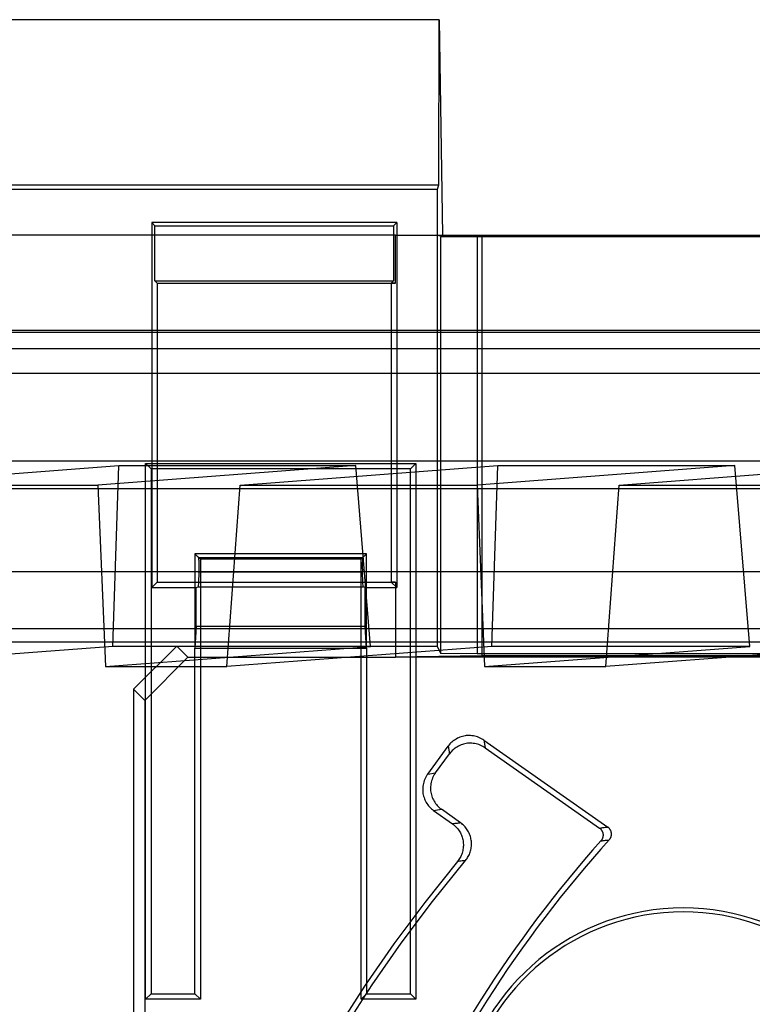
# Model space of a CAD drawing. Header units: millimetres. Extents: x -222.2 to -169.7, y -144 to -51.8.
# Tile 4 of 9: x -203.6 to -195.1, y -123.3 to -111.9. Entities that reach past the tile are written whole.
import ezdxf

# ---------------------------------------------------------------- set-up
doc = ezdxf.new("R2010")
doc.units = ezdxf.units.MM
doc.layers.add('MAIN-1', color=7, linetype='Continuous')
doc.layers.add('MAIN-2', color=7, linetype='Continuous')

msp = doc.modelspace()

# ---------------------------------------------------------------- linework, layer by layer
at = {"layer": 'MAIN-1'}
for p, q in [((-198.741, -111.913), (-203.969, -111.913)), ((-198.741, -111.913), (-198.702, -114.41)), ((-199.247, -114.41), (-204.469, -114.41)), ((-199.247, -114.969), (-199.247, -114.41)), ((-199.247, -114.41), (-198.702, -114.41)), ((-198.247, -114.427), (-199.247, -114.41)), ((-198.702, -114.41), (-193.117, -114.41)), ((-193.572, -114.427), (-198.247, -114.427)), ((-198.247, -114.427), (-198.247, -119.289)), ((-202.013, -114.969), (-202.013, -118.434)), ((-202.013, -114.969), (-199.247, -114.969)), ((-199.297, -114.969), (-199.297, -118.434)), ((-199.297, -117.123), (-202.013, -117.123)), ((-199.585, -118.107), (-201.575, -118.107)), ((-201.532, -118.149), (-201.575, -118.107)), ((-201.575, -118.107), (-201.575, -118.434)), ((-201.532, -118.149), (-199.628, -118.149)), ((-201.532, -118.15), (-201.532, -118.149)), ((-201.531, -118.151), (-201.532, -118.15)), ((-201.531, -118.153), (-201.531, -118.151)), ((-201.531, -118.154), (-201.531, -118.153)), ((-201.53, -118.157), (-201.531, -118.154)), ((-201.53, -118.16), (-201.53, -118.157)), ((-201.53, -118.163), (-201.53, -118.16)), ((-201.53, -118.166), (-201.53, -118.163)), ((-201.529, -118.17), (-201.53, -118.166)), ((-199.585, -118.107), (-199.628, -118.149)), ((-199.585, -118.434), (-199.585, -118.107)), ((-201.529, -118.174), (-201.529, -118.17)), ((-201.529, -118.179), (-201.529, -118.174)), ((-201.528, -118.184), (-201.529, -118.179)), ((-201.528, -118.189), (-201.528, -118.184)), ((-201.528, -118.195), (-201.528, -118.189)), ((-201.528, -118.2), (-201.528, -118.195)), ((-201.528, -118.206), (-201.528, -118.2)), ((-201.528, -118.213), (-201.528, -118.206)), ((-201.527, -118.219), (-201.528, -118.213)), ((-201.528, -118.285), (-201.527, -118.278)), ((-201.527, -118.225), (-201.527, -118.219)), ((-201.527, -118.232), (-201.527, -118.225)), ((-201.527, -118.239), (-201.527, -118.232)), ((-201.527, -118.245), (-201.527, -118.239)), ((-201.527, -118.252), (-201.527, -118.245)), ((-201.527, -118.259), (-201.527, -118.252)), ((-201.527, -118.265), (-201.527, -118.259)), ((-201.527, -118.272), (-201.527, -118.265)), ((-201.527, -118.278), (-201.527, -118.272)), ((-201.529, -118.323), (-201.535, -118.434)), ((-201.529, -118.318), (-201.528, -118.313)), ((-201.529, -118.323), (-201.529, -118.318)), ((-199.631, -118.32), (-201.529, -118.323)), ((-201.528, -118.291), (-201.528, -118.285)), ((-201.528, -118.297), (-201.528, -118.291)), ((-201.528, -118.303), (-201.528, -118.297)), ((-201.528, -118.308), (-201.528, -118.303)), ((-201.528, -118.313), (-201.528, -118.308)), ((-199.625, -118.434), (-199.631, -118.32)), ((-202.013, -118.434), (-199.247, -118.434)), ((-199.247, -118.434), (-199.247, -119.306)), ((-202.158, -119.806), (-201.658, -119.306)), ((-201.658, -119.306), (-199.247, -119.306)), ((-201.575, -123.207), (-201.575, -119.306)), ((-199.585, -119.306), (-199.585, -123.087)), ((-198.247, -119.289), (-199.247, -119.306)), ((-192.572, -119.306), (-199.247, -119.306)), ((-199.075, -122.366), (-199.075, -119.306)), ((-193.572, -119.289), (-198.247, -119.289)), ((-202.085, -119.733), (-202.085, -123.207)), ((-202.158, -119.806), (-202.158, -131.941)), ((-198.456, -120.22), (-198.471, -120.224)), ((-198.441, -120.217), (-198.456, -120.22)), ((-198.426, -120.215), (-198.441, -120.217)), ((-198.41, -120.214), (-198.426, -120.215)), ((-198.394, -120.214), (-198.41, -120.214)), ((-198.394, -120.214), (-198.394, -120.214)), ((-198.394, -120.214), (-198.394, -120.214)), ((-198.394, -120.214), (-198.394, -120.214)), ((-198.394, -120.214), (-198.394, -120.214)), ((-198.394, -120.214), (-198.394, -120.214)), ((-198.394, -120.214), (-198.394, -120.214)), ((-198.394, -120.214), (-198.394, -120.214)), ((-198.394, -120.214), (-198.394, -120.214)), ((-198.394, -120.214), (-198.394, -120.214)), ((-198.394, -120.214), (-198.394, -120.214)), ((-198.394, -120.214), (-198.394, -120.214)), ((-198.394, -120.214), (-198.394, -120.214)), ((-198.394, -120.214), (-198.394, -120.214)), ((-198.394, -120.214), (-198.394, -120.214)), ((-198.394, -120.214), (-198.394, -120.214)), ((-198.394, -120.214), (-198.394, -120.214)), ((-198.394, -120.214), (-198.394, -120.214)), ((-198.394, -120.214), (-198.394, -120.214)), ((-198.394, -120.214), (-198.394, -120.214)), ((-198.394, -120.214), (-198.394, -120.214)), ((-198.394, -120.214), (-198.394, -120.214)), ((-198.394, -120.214), (-198.394, -120.214)), ((-198.394, -120.214), (-198.394, -120.214)), ((-198.394, -120.214), (-198.394, -120.214)), ((-198.394, -120.214), (-198.394, -120.214)), ((-198.394, -120.214), (-198.394, -120.214)), ((-198.394, -120.214), (-198.394, -120.214)), ((-198.394, -120.214), (-198.394, -120.214)), ((-198.394, -120.214), (-198.394, -120.214)), ((-198.394, -120.214), (-198.394, -120.214)), ((-198.394, -120.214), (-198.394, -120.214)), ((-198.394, -120.214), (-198.394, -120.214)), ((-198.394, -120.214), (-198.394, -120.214)), ((-198.394, -120.214), (-198.394, -120.214)), ((-198.377, -120.214), (-198.394, -120.214)), ((-198.361, -120.216), (-198.377, -120.214)), ((-198.344, -120.218), (-198.361, -120.216)), ((-198.328, -120.221), (-198.344, -120.218)), ((-198.312, -120.225), (-198.328, -120.221)), ((-198.874, -120.66), (-198.636, -120.336)), ((-198.626, -120.323), (-198.636, -120.336)), ((-198.616, -120.311), (-198.626, -120.323)), ((-198.605, -120.3), (-198.616, -120.311)), ((-198.594, -120.29), (-198.605, -120.3)), ((-198.582, -120.28), (-198.594, -120.29)), ((-198.569, -120.27), (-198.582, -120.28)), ((-198.557, -120.262), (-198.569, -120.27)), ((-198.543, -120.254), (-198.557, -120.262)), ((-198.529, -120.246), (-198.543, -120.254)), ((-198.515, -120.239), (-198.529, -120.246)), ((-198.501, -120.233), (-198.515, -120.239)), ((-198.486, -120.228), (-198.501, -120.233)), ((-198.471, -120.224), (-198.486, -120.228)), ((-198.296, -120.23), (-198.312, -120.225)), ((-198.28, -120.236), (-198.296, -120.23)), ((-198.265, -120.243), (-198.28, -120.236)), ((-198.25, -120.25), (-198.265, -120.243)), ((-198.236, -120.259), (-198.25, -120.25)), ((-198.222, -120.268), (-198.236, -120.259)), ((-198.222, -120.268), (-196.785, -121.275)), ((-198.884, -120.674), (-198.893, -120.689)), ((-198.874, -120.66), (-198.884, -120.674)), ((-198.928, -120.786), (-198.93, -120.803)), ((-198.924, -120.769), (-198.928, -120.786)), ((-198.92, -120.753), (-198.924, -120.769)), ((-198.915, -120.736), (-198.92, -120.753)), ((-198.908, -120.72), (-198.915, -120.736)), ((-198.901, -120.704), (-198.908, -120.72)), ((-198.893, -120.689), (-198.901, -120.704)), ((-198.93, -120.803), (-198.932, -120.82)), ((-198.932, -120.82), (-198.932, -120.838)), ((-198.932, -120.838), (-198.932, -120.838)), ((-198.932, -120.838), (-198.932, -120.838)), ((-198.932, -120.838), (-198.932, -120.838)), ((-198.932, -120.838), (-198.932, -120.838)), ((-198.932, -120.838), (-198.932, -120.838)), ((-198.932, -120.838), (-198.932, -120.838)), ((-198.932, -120.838), (-198.932, -120.854)), ((-198.932, -120.854), (-198.931, -120.87)), ((-198.931, -120.87), (-198.929, -120.886)), ((-198.929, -120.886), (-198.926, -120.901)), ((-198.926, -120.901), (-198.922, -120.916)), ((-198.922, -120.916), (-198.917, -120.931)), ((-198.917, -120.931), (-198.912, -120.946)), ((-198.912, -120.946), (-198.906, -120.961)), ((-198.906, -120.961), (-198.899, -120.975)), ((-198.899, -120.975), (-198.891, -120.989)), ((-198.891, -120.989), (-198.883, -121.003)), ((-198.883, -121.003), (-198.874, -121.016)), ((-198.874, -121.016), (-198.864, -121.028)), ((-198.864, -121.028), (-198.854, -121.04)), ((-198.854, -121.04), (-198.843, -121.051)), ((-198.843, -121.051), (-198.832, -121.062)), ((-198.832, -121.062), (-198.819, -121.072)), ((-198.819, -121.072), (-198.806, -121.082)), ((-198.806, -121.082), (-198.586, -121.239)), ((-198.586, -121.239), (-198.575, -121.247)), ((-198.575, -121.247), (-198.564, -121.256)), ((-198.564, -121.256), (-198.554, -121.265)), ((-198.554, -121.265), (-198.544, -121.275)), ((-198.544, -121.275), (-198.535, -121.285)), ((-198.535, -121.285), (-198.526, -121.296)), ((-198.526, -121.296), (-198.518, -121.307)), ((-198.518, -121.307), (-198.51, -121.318)), ((-198.51, -121.318), (-198.502, -121.33)), ((-198.502, -121.33), (-198.495, -121.342)), ((-198.495, -121.342), (-198.489, -121.355)), ((-198.489, -121.355), (-198.483, -121.368)), ((-196.78, -121.278), (-196.785, -121.275)), ((-196.777, -121.281), (-196.78, -121.278)), ((-196.773, -121.284), (-196.777, -121.281)), ((-196.77, -121.288), (-196.773, -121.284)), ((-196.766, -121.291), (-196.77, -121.288)), ((-196.763, -121.295), (-196.766, -121.291)), ((-196.76, -121.299), (-196.763, -121.295)), ((-196.758, -121.302), (-196.76, -121.299)), ((-196.755, -121.307), (-196.758, -121.302)), ((-196.753, -121.311), (-196.755, -121.307)), ((-196.751, -121.315), (-196.753, -121.311)), ((-196.749, -121.32), (-196.751, -121.315)), ((-196.747, -121.324), (-196.749, -121.32)), ((-196.746, -121.329), (-196.747, -121.324)), ((-196.745, -121.334), (-196.746, -121.329)), ((-196.744, -121.338), (-196.745, -121.334)), ((-196.743, -121.343), (-196.744, -121.338)), ((-196.742, -121.348), (-196.743, -121.343)), ((-196.743, -121.368), (-196.742, -121.363)), ((-196.742, -121.353), (-196.742, -121.348)), ((-196.742, -121.358), (-196.742, -121.353)), ((-196.742, -121.363), (-196.742, -121.358)), ((-198.483, -121.368), (-198.478, -121.381)), ((-198.478, -121.381), (-198.474, -121.394)), ((-198.474, -121.394), (-198.47, -121.408)), ((-198.47, -121.408), (-198.466, -121.421)), ((-198.466, -121.421), (-198.464, -121.435)), ((-198.464, -121.435), (-198.462, -121.449)), ((-198.462, -121.449), (-198.461, -121.463)), ((-198.461, -121.463), (-198.46, -121.477)), ((-198.46, -121.477), (-198.46, -121.492)), ((-196.768, -121.424), (-196.764, -121.42)), ((-196.764, -121.42), (-196.761, -121.416)), ((-196.761, -121.416), (-196.759, -121.412)), ((-196.759, -121.412), (-196.756, -121.408)), ((-196.756, -121.408), (-196.754, -121.404)), ((-196.754, -121.404), (-196.752, -121.4)), ((-196.752, -121.4), (-196.75, -121.395)), ((-196.75, -121.395), (-196.748, -121.391)), ((-196.748, -121.391), (-196.746, -121.387)), ((-196.746, -121.387), (-196.745, -121.382)), ((-196.745, -121.382), (-196.744, -121.377)), ((-196.744, -121.377), (-196.743, -121.372)), ((-196.743, -121.372), (-196.743, -121.368)), ((-198.48, -121.59), (-198.485, -121.603)), ((-198.475, -121.576), (-198.48, -121.59)), ((-198.471, -121.562), (-198.475, -121.576)), ((-198.467, -121.548), (-198.471, -121.562)), ((-198.465, -121.534), (-198.467, -121.548)), ((-198.462, -121.52), (-198.465, -121.534)), ((-198.461, -121.506), (-198.462, -121.52)), ((-198.46, -121.492), (-198.461, -121.506)), ((-198.529, -121.675), (-198.909, -122.149)), ((-198.52, -121.663), (-198.529, -121.675)), ((-198.512, -121.652), (-198.52, -121.663)), ((-198.504, -121.64), (-198.512, -121.652)), ((-198.497, -121.628), (-198.504, -121.64)), ((-198.491, -121.615), (-198.497, -121.628)), ((-198.485, -121.603), (-198.491, -121.615)), ((-198.909, -122.149), (-199.268, -122.63)), ((-199.268, -122.63), (-199.607, -123.119)), ((-199.607, -123.119), (-199.924, -123.615)), ((-202.085, -123.207), (-201.575, -123.207))]:
    msp.add_line(p, q, dxfattribs=at)
for centre, radius, start, end in [((-186.405, -130.784), 13.965, 137.9093, 157.1046), ((-195.909, -124.853), 2.64, 11.3041, 168.6903), ((-195.909, -124.853), 2.594, 11.9485, 168.0556)]:
    msp.add_arc(centre, radius, start, end, dxfattribs=at)
msp.add_ellipse((-199.628, -118.249), major_axis=(0, 0.1), ratio=0.052408, start_param=0.05236, end_param=2.356194, dxfattribs=at)
at = {"layer": 'MAIN-2'}
for p, q in [((-198.746, -111.913), (-198.749, -113.832)), ((-198.766, -113.884), (-204.594, -113.884)), ((-198.749, -113.832), (-203.961, -113.832)), ((-198.749, -113.832), (-198.766, -113.884)), ((-198.766, -113.884), (-198.766, -119.177)), ((-199.233, -114.263), (-202.077, -114.263)), ((-202.077, -114.263), (-202.077, -118.499)), ((-202.077, -114.263), (-202.039, -114.302)), ((-199.233, -114.263), (-199.271, -114.302)), ((-199.233, -114.263), (-199.233, -118.499)), ((-202.039, -114.943), (-202.039, -114.302)), ((-202.039, -114.302), (-199.271, -114.302)), ((-199.271, -114.302), (-199.271, -114.943)), ((-198.726, -114.434), (-198.702, -114.41)), ((-198.302, -114.431), (-198.726, -114.434)), ((-198.726, -114.434), (-198.726, -119.257)), ((-193.517, -114.431), (-198.302, -114.431)), ((-198.302, -114.431), (-198.302, -119.264)), ((-202.039, -114.943), (-202.013, -114.969)), ((-202.039, -114.943), (-199.271, -114.943)), ((-199.271, -114.943), (-199.297, -114.969)), ((-199.29, -114.969), (-199.297, -114.969)), ((-199.297, -114.969), (-199.297, -114.969)), ((-199.283, -114.969), (-199.29, -114.969)), ((-199.276, -114.969), (-199.283, -114.969)), ((-199.269, -114.969), (-199.276, -114.969)), ((-199.261, -114.969), (-199.269, -114.969)), ((-199.254, -114.969), (-199.261, -114.969)), ((-199.247, -114.969), (-199.254, -114.969)), ((-171.818, -115.516), (-220.002, -115.516)), ((-220.002, -115.538), (-171.818, -115.538)), ((-172.403, -115.728), (-219.416, -115.728)), ((-170.817, -116.016), (-221.001, -116.016)), ((-172.392, -117.032), (-219.427, -117.032)), ((-205.451, -117.31), (-202.459, -117.082)), ((-199.709, -117.082), (-202.701, -117.31)), ((-202.529, -119.18), (-202.459, -117.082)), ((-202.459, -117.082), (-199.709, -117.082)), ((-202.148, -123.27), (-202.148, -117.061)), ((-202.148, -117.061), (-199.012, -117.061)), ((-202.085, -117.123), (-202.148, -117.061)), ((-202.085, -117.123), (-202.085, -119.733)), ((-202.013, -117.123), (-202.085, -117.123)), ((-201.051, -117.31), (-198.059, -117.082)), ((-199.537, -119.18), (-199.709, -117.082)), ((-199.075, -117.123), (-199.297, -117.123)), ((-199.075, -117.123), (-199.012, -117.061)), ((-199.075, -119.306), (-199.075, -117.123)), ((-199.012, -117.061), (-199.012, -123.27)), ((-195.309, -117.082), (-198.301, -117.31)), ((-198.129, -119.18), (-198.059, -117.082)), ((-198.059, -117.082), (-195.309, -117.082)), ((-196.651, -117.31), (-193.659, -117.082)), ((-195.137, -119.18), (-195.309, -117.082)), ((-219.506, -117.351), (-172.313, -117.351)), ((-205.451, -117.31), (-202.701, -117.31)), ((-202.701, -117.31), (-202.614, -119.414)), ((-201.206, -119.414), (-201.051, -117.31)), ((-201.051, -117.31), (-198.301, -117.31)), ((-198.301, -117.31), (-198.214, -119.414)), ((-196.806, -119.414), (-196.651, -117.31)), ((-196.651, -117.31), (-193.901, -117.31)), ((-201.575, -118.107), (-201.512, -118.17)), ((-199.648, -118.17), (-199.585, -118.107)), ((-201.512, -118.17), (-201.512, -123.27)), ((-199.648, -118.17), (-201.512, -118.17)), ((-199.648, -123.27), (-199.648, -118.17)), ((-172.304, -118.316), (-219.515, -118.316)), ((-202.013, -118.434), (-202.077, -118.499)), ((-202.077, -118.499), (-201.562, -118.499)), ((-201.575, -118.434), (-201.575, -119.202)), ((-201.562, -118.499), (-201.538, -118.491)), ((-201.562, -118.951), (-201.562, -118.499)), ((-201.535, -118.434), (-201.538, -118.491)), ((-201.538, -118.491), (-199.622, -118.491)), ((-199.622, -118.491), (-199.625, -118.434)), ((-199.598, -118.499), (-199.622, -118.491)), ((-199.598, -118.951), (-199.598, -118.499)), ((-199.598, -118.499), (-199.233, -118.499)), ((-199.585, -119.202), (-199.585, -118.434)), ((-199.297, -118.434), (-199.297, -118.435)), ((-199.247, -118.434), (-199.297, -118.435)), ((-199.297, -118.435), (-199.233, -118.499)), ((-201.562, -118.951), (-201.575, -119.202)), ((-199.598, -118.951), (-201.562, -118.951)), ((-199.585, -119.202), (-199.598, -118.951)), ((-170.793, -118.975), (-221.026, -118.975)), ((-221.026, -119.128), (-170.793, -119.128)), ((-202.529, -119.18), (-205.606, -119.414)), ((-202.614, -119.414), (-199.537, -119.18)), ((-199.537, -119.18), (-202.529, -119.18)), ((-201.787, -119.177), (-202.288, -119.677)), ((-201.787, -119.177), (-198.766, -119.177)), ((-201.787, -119.177), (-201.658, -119.306)), ((-198.129, -119.18), (-201.206, -119.414)), ((-198.766, -119.177), (-198.726, -119.257)), ((-198.214, -119.414), (-195.137, -119.18)), ((-195.137, -119.18), (-198.129, -119.18)), ((-193.729, -119.18), (-196.806, -119.414)), ((-201.575, -119.202), (-199.585, -119.202)), ((-201.575, -119.306), (-201.575, -119.202)), ((-199.585, -119.202), (-199.585, -119.306)), ((-198.726, -119.257), (-198.302, -119.264)), ((-198.302, -119.264), (-193.517, -119.264)), ((-202.614, -119.414), (-201.206, -119.414)), ((-198.214, -119.414), (-196.806, -119.414)), ((-202.288, -119.677), (-202.288, -132.005)), ((-202.288, -119.677), (-202.158, -119.806)), ((-198.636, -120.336), (-198.621, -120.425)), ((-198.515, -120.335), (-198.529, -120.343)), ((-198.501, -120.329), (-198.515, -120.335)), ((-198.486, -120.323), (-198.501, -120.329)), ((-198.472, -120.317), (-198.486, -120.323)), ((-198.457, -120.313), (-198.472, -120.317)), ((-198.442, -120.309), (-198.457, -120.313)), ((-198.426, -120.306), (-198.442, -120.309)), ((-198.411, -120.304), (-198.426, -120.306)), ((-198.395, -120.303), (-198.411, -120.304)), ((-198.379, -120.303), (-198.395, -120.303)), ((-198.379, -120.303), (-198.379, -120.303)), ((-198.379, -120.303), (-198.379, -120.303)), ((-198.379, -120.303), (-198.379, -120.303)), ((-198.379, -120.303), (-198.379, -120.303)), ((-198.379, -120.303), (-198.379, -120.303)), ((-198.379, -120.303), (-198.379, -120.303)), ((-198.379, -120.303), (-198.379, -120.303)), ((-198.379, -120.303), (-198.379, -120.303)), ((-198.379, -120.303), (-198.379, -120.303)), ((-198.379, -120.303), (-198.379, -120.303)), ((-198.379, -120.303), (-198.379, -120.303)), ((-198.379, -120.303), (-198.379, -120.303)), ((-198.379, -120.303), (-198.379, -120.303)), ((-198.379, -120.303), (-198.379, -120.303)), ((-198.379, -120.303), (-198.379, -120.303)), ((-198.379, -120.303), (-198.379, -120.303)), ((-198.379, -120.303), (-198.379, -120.303)), ((-198.379, -120.303), (-198.379, -120.303)), ((-198.379, -120.303), (-198.379, -120.303)), ((-198.379, -120.303), (-198.379, -120.303)), ((-198.379, -120.303), (-198.379, -120.303)), ((-198.379, -120.303), (-198.379, -120.303)), ((-198.379, -120.303), (-198.379, -120.303)), ((-198.379, -120.303), (-198.379, -120.303)), ((-198.379, -120.303), (-198.379, -120.303)), ((-198.379, -120.303), (-198.379, -120.303)), ((-198.379, -120.303), (-198.379, -120.303)), ((-198.379, -120.303), (-198.379, -120.303)), ((-198.379, -120.303), (-198.379, -120.303)), ((-198.379, -120.303), (-198.379, -120.303)), ((-198.379, -120.303), (-198.379, -120.303)), ((-198.379, -120.303), (-198.379, -120.303)), ((-198.379, -120.303), (-198.379, -120.303)), ((-198.379, -120.303), (-198.379, -120.303)), ((-198.363, -120.303), (-198.379, -120.303)), ((-198.346, -120.305), (-198.363, -120.303)), ((-198.33, -120.307), (-198.346, -120.305)), ((-198.313, -120.31), (-198.33, -120.307)), ((-198.297, -120.314), (-198.313, -120.31)), ((-198.281, -120.319), (-198.297, -120.314)), ((-198.266, -120.325), (-198.281, -120.319)), ((-198.25, -120.332), (-198.266, -120.325)), ((-198.236, -120.339), (-198.25, -120.332)), ((-198.222, -120.268), (-198.207, -120.357)), ((-198.783, -120.646), (-198.621, -120.425)), ((-198.611, -120.412), (-198.621, -120.425)), ((-198.601, -120.401), (-198.611, -120.412)), ((-198.59, -120.389), (-198.601, -120.401)), ((-198.579, -120.379), (-198.59, -120.389)), ((-198.567, -120.369), (-198.579, -120.379)), ((-198.555, -120.359), (-198.567, -120.369)), ((-198.542, -120.351), (-198.555, -120.359)), ((-198.529, -120.343), (-198.542, -120.351)), ((-198.221, -120.348), (-198.236, -120.339)), ((-198.207, -120.357), (-198.221, -120.348)), ((-198.207, -120.357), (-196.881, -121.286)), ((-198.874, -120.66), (-198.783, -120.646)), ((-198.802, -120.675), (-198.81, -120.69)), ((-198.793, -120.66), (-198.802, -120.675)), ((-198.783, -120.646), (-198.793, -120.66)), ((-198.839, -120.789), (-198.841, -120.806)), ((-198.837, -120.772), (-198.839, -120.789)), ((-198.834, -120.755), (-198.837, -120.772)), ((-198.829, -120.738), (-198.834, -120.755)), ((-198.824, -120.722), (-198.829, -120.738)), ((-198.817, -120.705), (-198.824, -120.722)), ((-198.81, -120.69), (-198.817, -120.705)), ((-198.841, -120.806), (-198.841, -120.823)), ((-198.841, -120.823), (-198.841, -120.823)), ((-198.841, -120.823), (-198.841, -120.823)), ((-198.841, -120.823), (-198.841, -120.823)), ((-198.841, -120.823), (-198.841, -120.823)), ((-198.841, -120.823), (-198.841, -120.823)), ((-198.841, -120.823), (-198.841, -120.823)), ((-198.841, -120.823), (-198.841, -120.839)), ((-198.841, -120.839), (-198.84, -120.855)), ((-198.84, -120.855), (-198.838, -120.871)), ((-198.838, -120.871), (-198.835, -120.887)), ((-198.835, -120.887), (-198.831, -120.902)), ((-198.831, -120.902), (-198.826, -120.917)), ((-198.826, -120.917), (-198.821, -120.932)), ((-198.821, -120.932), (-198.815, -120.946)), ((-198.815, -120.946), (-198.808, -120.961)), ((-198.808, -120.961), (-198.8, -120.975)), ((-198.8, -120.975), (-198.792, -120.988)), ((-198.792, -120.988), (-198.783, -121.001)), ((-198.783, -121.001), (-198.773, -121.014)), ((-198.773, -121.014), (-198.763, -121.025)), ((-198.806, -121.082), (-198.715, -121.068)), ((-198.763, -121.025), (-198.752, -121.037)), ((-198.752, -121.037), (-198.741, -121.048)), ((-198.741, -121.048), (-198.728, -121.058)), ((-198.728, -121.058), (-198.715, -121.068)), ((-198.492, -121.227), (-198.715, -121.068)), ((-198.573, -121.237), (-198.586, -121.239)), ((-198.559, -121.235), (-198.573, -121.237)), ((-198.546, -121.234), (-198.559, -121.235)), ((-198.532, -121.232), (-198.546, -121.234)), ((-198.519, -121.23), (-198.532, -121.232)), ((-198.505, -121.228), (-198.519, -121.23)), ((-198.492, -121.227), (-198.505, -121.228)), ((-198.48, -121.235), (-198.492, -121.227)), ((-198.469, -121.244), (-198.48, -121.235)), ((-198.459, -121.254), (-198.469, -121.244)), ((-198.449, -121.263), (-198.459, -121.254)), ((-198.44, -121.274), (-198.449, -121.263)), ((-198.431, -121.284), (-198.44, -121.274)), ((-198.422, -121.296), (-198.431, -121.284)), ((-198.415, -121.307), (-198.422, -121.296)), ((-198.407, -121.319), (-198.415, -121.307)), ((-198.4, -121.332), (-198.407, -121.319)), ((-198.394, -121.345), (-198.4, -121.332)), ((-198.388, -121.358), (-198.394, -121.345)), ((-198.383, -121.371), (-198.388, -121.358)), ((-196.881, -121.286), (-196.867, -121.284)), ((-196.881, -121.286), (-196.877, -121.289)), ((-196.877, -121.289), (-196.874, -121.292)), ((-196.874, -121.292), (-196.87, -121.295)), ((-196.87, -121.295), (-196.867, -121.298)), ((-196.867, -121.284), (-196.854, -121.283)), ((-196.867, -121.298), (-196.864, -121.302)), ((-196.864, -121.302), (-196.861, -121.305)), ((-196.861, -121.305), (-196.858, -121.309)), ((-196.858, -121.309), (-196.855, -121.313)), ((-196.855, -121.313), (-196.852, -121.317)), ((-196.854, -121.283), (-196.84, -121.281)), ((-196.852, -121.317), (-196.85, -121.321)), ((-196.85, -121.321), (-196.848, -121.326)), ((-196.848, -121.326), (-196.846, -121.33)), ((-196.846, -121.33), (-196.844, -121.335)), ((-196.844, -121.335), (-196.843, -121.339)), ((-196.843, -121.339), (-196.842, -121.344)), ((-196.842, -121.344), (-196.84, -121.349)), ((-196.84, -121.281), (-196.826, -121.28)), ((-196.84, -121.349), (-196.84, -121.353)), ((-196.84, -121.353), (-196.839, -121.358)), ((-196.839, -121.358), (-196.839, -121.363)), ((-196.839, -121.363), (-196.839, -121.368)), ((-196.826, -121.28), (-196.812, -121.278)), ((-196.812, -121.278), (-196.798, -121.276)), ((-196.798, -121.276), (-196.785, -121.275)), ((-198.379, -121.385), (-198.383, -121.371)), ((-198.375, -121.398), (-198.379, -121.385)), ((-198.372, -121.412), (-198.375, -121.398)), ((-198.369, -121.426), (-198.372, -121.412)), ((-198.367, -121.44), (-198.369, -121.426)), ((-198.366, -121.454), (-198.367, -121.44)), ((-198.366, -121.468), (-198.366, -121.454)), ((-198.366, -121.482), (-198.366, -121.468)), ((-196.861, -121.431), (-196.864, -121.434)), ((-196.864, -121.434), (-196.85, -121.433)), ((-196.858, -121.427), (-196.861, -121.431)), ((-196.855, -121.423), (-196.858, -121.427)), ((-196.853, -121.419), (-196.855, -121.423)), ((-196.85, -121.415), (-196.853, -121.419)), ((-196.848, -121.41), (-196.85, -121.415)), ((-196.85, -121.433), (-196.837, -121.431)), ((-196.846, -121.406), (-196.848, -121.41)), ((-196.844, -121.401), (-196.846, -121.406)), ((-196.843, -121.397), (-196.844, -121.401)), ((-196.842, -121.392), (-196.843, -121.397)), ((-196.841, -121.387), (-196.842, -121.392)), ((-196.84, -121.382), (-196.841, -121.387)), ((-196.839, -121.377), (-196.84, -121.382)), ((-196.839, -121.368), (-196.839, -121.373)), ((-196.839, -121.373), (-196.839, -121.377)), ((-196.837, -121.431), (-196.823, -121.43)), ((-196.823, -121.43), (-196.809, -121.428)), ((-196.809, -121.428), (-196.795, -121.427)), ((-196.795, -121.427), (-196.781, -121.425)), ((-196.781, -121.425), (-196.768, -121.424)), ((-198.397, -121.605), (-198.391, -121.592)), ((-198.391, -121.592), (-198.386, -121.579)), ((-198.386, -121.579), (-198.381, -121.566)), ((-198.381, -121.566), (-198.377, -121.552)), ((-198.377, -121.552), (-198.374, -121.538)), ((-198.374, -121.538), (-198.371, -121.524)), ((-198.371, -121.524), (-198.369, -121.51)), ((-198.369, -121.51), (-198.367, -121.496)), ((-198.367, -121.496), (-198.366, -121.482)), ((-198.82, -122.14), (-198.436, -121.664)), ((-198.516, -121.673), (-198.529, -121.675)), ((-198.503, -121.672), (-198.516, -121.673)), ((-198.489, -121.67), (-198.503, -121.672)), ((-198.476, -121.668), (-198.489, -121.67)), ((-198.463, -121.667), (-198.476, -121.668)), ((-198.449, -121.665), (-198.463, -121.667)), ((-198.436, -121.664), (-198.449, -121.665)), ((-198.436, -121.664), (-198.427, -121.652)), ((-198.427, -121.652), (-198.418, -121.641)), ((-198.418, -121.641), (-198.411, -121.629)), ((-198.411, -121.629), (-198.404, -121.617)), ((-198.404, -121.617), (-198.397, -121.605)), ((-199.181, -122.62), (-198.82, -122.14)), ((-199.075, -123.207), (-199.075, -122.366)), ((-199.519, -123.104), (-199.181, -122.62)), ((-199.835, -123.595), (-199.519, -123.104)), ((-199.585, -123.087), (-199.585, -123.207)), ((-202.085, -123.207), (-202.148, -123.27)), ((-201.512, -123.27), (-202.148, -123.27)), ((-201.575, -123.207), (-201.512, -123.27)), ((-199.648, -123.27), (-199.585, -123.207)), ((-199.012, -123.27), (-199.648, -123.27)), ((-199.585, -123.207), (-199.075, -123.207)), ((-199.075, -123.207), (-199.012, -123.27))]:
    msp.add_line(p, q, dxfattribs=at)
msp.add_arc((-186.405, -130.784), 14.029, 138.2056, 157.1181, dxfattribs=at)

doc.saveas('drawing.dxf')
